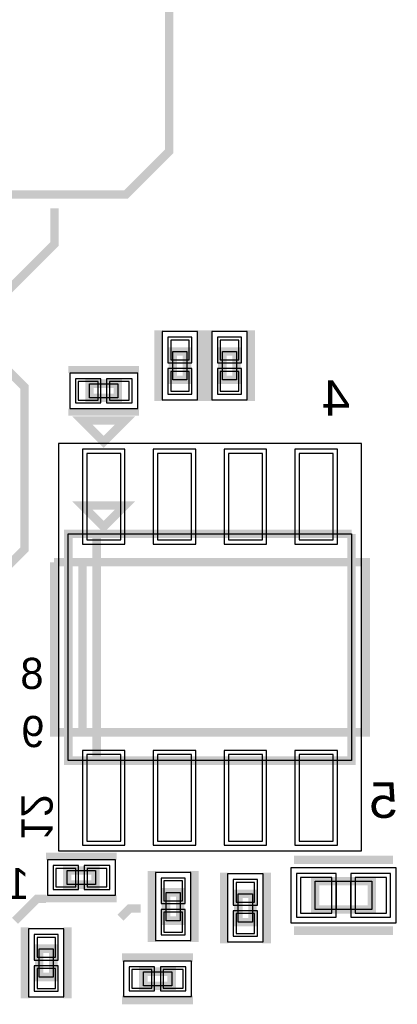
# Model space of a CAD drawing. Extents: x -10 to 137, y -32 to 198.
# Tile 44 of 64: x 116 to 123, y 69 to 87. Entities that reach past the tile are written whole.
import ezdxf

# ---------------------------------------------------------------- set-up
doc = ezdxf.new("R2010")
doc.units = 0
for name, color, linetype in [('PG_ASSEMBLY_BOTTOM', 52, 'CONTINUOUS'), ('PG_DFA_BOUND_BOTTOM', 254, 'CONTINUOUS'), ('PG_PLACE_BOUND_BOTTOM', 73, 'CONTINUOUS'), ('PG_SILKSCREEN_BOTTOM', 2, 'CONTINUOUS'), ('PIN_BOTTOM', 2, 'CONTINUOUS'), ('PIN_PASTEMASK_BOTTOM', 132, 'CONTINUOUS'), ('PIN_SOLDERMASK_BOTTOM', 212, 'CONTINUOUS'), ('VKO_BOTTOM', 173, 'CONTINUOUS')]:
    doc.layers.add(name, color=color, linetype=linetype)

msp = doc.modelspace()

# ---------------------------------------------------------------- linework, layer by layer
at = {"layer": 'PG_ASSEMBLY_BOTTOM', "const_width": 0.1524}
for points in [[(118.929912, 80.605376), (118.929912, 80.097376), (118.675912, 80.097376), (118.675912, 80.605376), (118.929912, 80.605376)], [(119.818912, 80.605376), (119.818912, 80.097376), (119.564912, 80.097376), (119.564912, 80.605376), (119.818912, 80.605376)], [(117.1829, 80.028034), (117.6909, 80.028034), (117.6909, 79.774034), (117.1829, 79.774034), (117.1829, 80.028034)], [(117.4369, 77.462634), (117.0559, 77.843634), (117.8179, 77.843634), (117.4369, 77.462634)], [(121.8819, 77.335634), (121.8819, 73.271634), (116.8019, 73.271634), (116.8019, 77.335634), (117.3099, 77.335634), (117.3099, 73.271634)], [(117.3099, 73.271634), (117.3099, 77.335634), (121.8819, 77.335634)], [(116.782596, 71.30161), (117.290596, 71.30161), (117.290596, 71.04761), (116.782596, 71.04761), (116.782596, 71.30161)], [(121.228866, 71.110602), (122.244866, 71.110602), (122.244866, 70.602602), (121.228866, 70.602602), (121.228866, 71.110602)], [(118.5545, 70.401434), (118.5545, 70.909434), (118.8085, 70.909434), (118.8085, 70.401434), (118.5545, 70.401434)], [(119.8499, 70.376034), (119.8499, 70.884034), (120.1039, 70.884034), (120.1039, 70.376034), (119.8499, 70.376034)], [(116.53266, 69.898768), (116.53266, 69.390768), (116.27866, 69.390768), (116.27866, 69.898768), (116.53266, 69.898768)], [(118.147592, 69.486526), (118.655592, 69.486526), (118.655592, 69.232526), (118.147592, 69.232526), (118.147592, 69.486526)]]:
    msp.add_lwpolyline(points, dxfattribs=at)
at = {"layer": 'PG_DFA_BOUND_BOTTOM'}
for points in [[(119.120412, 80.961484), (118.485412, 80.961484), (118.485412, 79.741268), (119.120412, 79.741268)], [(120.009412, 80.961484), (119.374412, 80.961484), (119.374412, 79.741268), (120.009412, 79.741268)], [(116.826792, 80.218534), (116.826792, 79.583534), (118.047008, 79.583534), (118.047008, 80.218534)], [(122.0597, 78.956154), (116.6241, 78.956154), (116.6241, 71.651114), (122.0597, 71.651114)], [(116.426488, 71.49211), (116.426488, 70.85711), (117.646704, 70.85711), (117.646704, 71.49211)], [(120.7897, 71.351902), (120.7897, 70.361302), (122.684032, 70.361302), (122.684032, 71.351902)], [(118.364, 70.045326), (118.999, 70.045326), (118.999, 71.265542), (118.364, 71.265542)], [(119.6594, 70.019926), (120.2944, 70.019926), (120.2944, 71.240142), (119.6594, 71.240142)], [(116.72316, 70.254876), (116.08816, 70.254876), (116.08816, 69.03466), (116.72316, 69.03466)], [(117.791484, 69.677026), (117.791484, 69.042026), (119.0117, 69.042026), (119.0117, 69.677026)]]:
    msp.add_lwpolyline(points, close=True, dxfattribs=at)
at = {"layer": 'PG_PLACE_BOUND_BOTTOM'}
for points in [[(118.929912, 80.605376), (118.929912, 80.097376), (118.675912, 80.097376), (118.675912, 80.605376)], [(119.818912, 80.605376), (119.818912, 80.097376), (119.564912, 80.097376), (119.564912, 80.605376)], [(117.1829, 80.028034), (117.6909, 80.028034), (117.6909, 79.774034), (117.1829, 79.774034)], [(121.8819, 77.335634), (121.8819, 73.271634), (116.8019, 73.271634), (116.8019, 77.335634)], [(116.782596, 71.30161), (117.290596, 71.30161), (117.290596, 71.04761), (116.782596, 71.04761)], [(121.228866, 71.110602), (122.244866, 71.110602), (122.244866, 70.602602), (121.228866, 70.602602)], [(118.5545, 70.401434), (118.5545, 70.909434), (118.8085, 70.909434), (118.8085, 70.401434)], [(119.8499, 70.376034), (119.8499, 70.884034), (120.1039, 70.884034), (120.1039, 70.376034)], [(116.53266, 69.898768), (116.53266, 69.390768), (116.27866, 69.390768), (116.27866, 69.898768)], [(118.147592, 69.486526), (118.655592, 69.486526), (118.655592, 69.232526), (118.147592, 69.232526)]]:
    msp.add_lwpolyline(points, close=True, dxfattribs=at)
at = {"layer": 'PG_SILKSCREEN_BOTTOM'}
for points, const_width in [([(115.61191, 87.5665), (118.18747, 87.5665), (118.60911, 87.14486), (118.60911, 84.19338), (117.83695, 83.42122), (115.23345, 83.42122), (114.92611, 83.72856), (114.92611, 86.8807), (115.61191, 87.5665)], 0.1524), ([(115.65763, 76.59624), (115.65763, 76.70165), (116.0145, 77.05852), (116.0145, 79.97063), (115.47602, 80.50911), (115.47602, 81.45272), (116.55298, 82.52968), (116.55298, 83.17103)], 0.1524), ([(118.421912, 80.986376), (118.421912, 79.716376)], 0.1524), ([(119.183912, 80.986376), (119.183912, 79.716376)], 0.1524), ([(119.310912, 80.986376), (119.310912, 79.716376)], 0.1524), ([(120.072912, 80.986376), (120.072912, 79.716376)], 0.1524), ([(116.8019, 80.282034), (118.0719, 80.282034)], 0.127), ([(116.8019, 79.520034), (118.0719, 79.520034)], 0.127), ([(117.4369, 78.986634), (117.0559, 79.367634), (117.8179, 79.367634), (117.4369, 78.986634)], 0.1524), ([(116.5479, 76.827634), (116.5479, 73.779634), (122.1359, 73.779634), (122.1359, 76.827634), (117.0559, 76.827634), (117.0559, 73.779634)], 0.1524), ([(117.0559, 73.779634), (117.0559, 76.827634), (116.5479, 76.827634)], 0.1524), ([(116.401596, 71.55561), (117.671596, 71.55561)], 0.127), ([(120.847866, 71.491602), (122.625866, 71.491602)], 0.1524), ([(118.3005, 70.020434), (118.3005, 71.290434)], 0.1524), ([(119.0625, 70.020434), (119.0625, 71.290434)], 0.1524), ([(119.5959, 69.995034), (119.5959, 71.265034)], 0.1524), ([(120.3579, 69.995034), (120.3579, 71.265034)], 0.1524), ([(116.401596, 70.79361), (116.242846, 70.79361), (115.84686, 70.397624)], 0.1524), ([(116.401596, 70.79361), (117.671596, 70.79361)], 0.127), ([(118.10111, 70.621144), (117.905784, 70.621144), (117.738144, 70.453504)], 0.1524), ([(116.02466, 70.279768), (116.02466, 69.009768)], 0.1524), ([(116.78666, 70.279768), (116.78666, 69.009768)], 0.1524), ([(120.847866, 70.221602), (122.625866, 70.221602)], 0.1524), ([(117.766592, 69.740526), (119.036592, 69.740526)], 0.1524), ([(117.766592, 68.978526), (119.036592, 68.978526)], 0.1524)]:
    msp.add_lwpolyline(points, dxfattribs=dict(at, const_width=const_width))
at = {"layer": 'PIN_BOTTOM'}
for points in [[(118.968012, 80.809084), (118.637812, 80.809084), (118.637812, 80.453484), (118.968012, 80.453484)], [(119.857012, 80.809084), (119.526812, 80.809084), (119.526812, 80.453484), (119.857012, 80.453484)], [(118.968012, 80.249268), (118.637812, 80.249268), (118.637812, 79.893668), (118.968012, 79.893668)], [(119.857012, 80.249268), (119.526812, 80.249268), (119.526812, 79.893668), (119.857012, 79.893668)], [(116.979192, 80.066134), (116.979192, 79.735934), (117.334792, 79.735934), (117.334792, 80.066134)], [(117.539008, 80.066134), (117.539008, 79.735934), (117.894608, 79.735934), (117.894608, 80.066134)], [(117.7417, 78.778354), (117.1321, 78.778354), (117.1321, 77.228954), (117.7417, 77.228954)], [(119.0117, 78.778354), (118.4021, 78.778354), (118.4021, 77.228954), (119.0117, 77.228954)], [(120.2817, 78.778354), (119.6721, 78.778354), (119.6721, 77.228954), (120.2817, 77.228954)], [(121.5517, 78.778354), (120.9421, 78.778354), (120.9421, 77.228954), (121.5517, 77.228954)], [(117.7417, 73.378314), (117.1321, 73.378314), (117.1321, 71.828914), (117.7417, 71.828914)], [(119.0117, 73.378314), (118.4021, 73.378314), (118.4021, 71.828914), (119.0117, 71.828914)], [(120.2817, 73.378314), (119.6721, 73.378314), (119.6721, 71.828914), (120.2817, 71.828914)], [(121.5517, 73.378314), (120.9421, 73.378314), (120.9421, 71.828914), (121.5517, 71.828914)], [(116.578888, 71.33971), (116.578888, 71.00951), (116.934488, 71.00951), (116.934488, 71.33971)], [(117.138704, 71.33971), (117.138704, 71.00951), (117.494304, 71.00951), (117.494304, 71.33971)], [(120.9675, 71.174102), (120.9675, 70.539102), (121.5263, 70.539102), (121.5263, 71.174102)], [(121.947432, 71.174102), (121.947432, 70.539102), (122.506232, 70.539102), (122.506232, 71.174102)], [(118.5164, 70.757542), (118.8466, 70.757542), (118.8466, 71.113142), (118.5164, 71.113142)], [(119.8118, 70.732142), (120.142, 70.732142), (120.142, 71.087742), (119.8118, 71.087742)], [(118.5164, 70.197726), (118.8466, 70.197726), (118.8466, 70.553326), (118.5164, 70.553326)], [(119.8118, 70.172326), (120.142, 70.172326), (120.142, 70.527926), (119.8118, 70.527926)], [(116.57076, 70.102476), (116.24056, 70.102476), (116.24056, 69.746876), (116.57076, 69.746876)], [(116.57076, 69.54266), (116.24056, 69.54266), (116.24056, 69.18706), (116.57076, 69.18706)], [(117.943884, 69.524626), (117.943884, 69.194426), (118.299484, 69.194426), (118.299484, 69.524626)], [(118.5037, 69.524626), (118.5037, 69.194426), (118.8593, 69.194426), (118.8593, 69.524626)]]:
    msp.add_lwpolyline(points, close=True, dxfattribs=at)
at = {"layer": 'PIN_PASTEMASK_BOTTOM'}
for points in [[(118.968012, 80.809084), (118.637812, 80.809084), (118.637812, 80.453484), (118.968012, 80.453484)], [(119.857012, 80.809084), (119.526812, 80.809084), (119.526812, 80.453484), (119.857012, 80.453484)], [(118.968012, 80.249268), (118.637812, 80.249268), (118.637812, 79.893668), (118.968012, 79.893668)], [(119.857012, 80.249268), (119.526812, 80.249268), (119.526812, 79.893668), (119.857012, 79.893668)], [(116.979192, 80.066134), (116.979192, 79.735934), (117.334792, 79.735934), (117.334792, 80.066134)], [(117.539008, 80.066134), (117.539008, 79.735934), (117.894608, 79.735934), (117.894608, 80.066134)], [(117.7417, 78.778354), (117.1321, 78.778354), (117.1321, 77.228954), (117.7417, 77.228954)], [(119.0117, 78.778354), (118.4021, 78.778354), (118.4021, 77.228954), (119.0117, 77.228954)], [(120.2817, 78.778354), (119.6721, 78.778354), (119.6721, 77.228954), (120.2817, 77.228954)], [(121.5517, 78.778354), (120.9421, 78.778354), (120.9421, 77.228954), (121.5517, 77.228954)], [(117.7417, 73.378314), (117.1321, 73.378314), (117.1321, 71.828914), (117.7417, 71.828914)], [(119.0117, 73.378314), (118.4021, 73.378314), (118.4021, 71.828914), (119.0117, 71.828914)], [(120.2817, 73.378314), (119.6721, 73.378314), (119.6721, 71.828914), (120.2817, 71.828914)], [(121.5517, 73.378314), (120.9421, 73.378314), (120.9421, 71.828914), (121.5517, 71.828914)], [(116.578888, 71.33971), (116.578888, 71.00951), (116.934488, 71.00951), (116.934488, 71.33971)], [(117.138704, 71.33971), (117.138704, 71.00951), (117.494304, 71.00951), (117.494304, 71.33971)], [(120.9675, 71.174102), (120.9675, 70.539102), (121.5263, 70.539102), (121.5263, 71.174102)], [(121.947432, 71.174102), (121.947432, 70.539102), (122.506232, 70.539102), (122.506232, 71.174102)], [(118.5164, 70.757542), (118.8466, 70.757542), (118.8466, 71.113142), (118.5164, 71.113142)], [(119.8118, 70.732142), (120.142, 70.732142), (120.142, 71.087742), (119.8118, 71.087742)], [(118.5164, 70.197726), (118.8466, 70.197726), (118.8466, 70.553326), (118.5164, 70.553326)], [(119.8118, 70.172326), (120.142, 70.172326), (120.142, 70.527926), (119.8118, 70.527926)], [(116.57076, 70.102476), (116.24056, 70.102476), (116.24056, 69.746876), (116.57076, 69.746876)], [(116.57076, 69.54266), (116.24056, 69.54266), (116.24056, 69.18706), (116.57076, 69.18706)], [(117.943884, 69.524626), (117.943884, 69.194426), (118.299484, 69.194426), (118.299484, 69.524626)], [(118.5037, 69.524626), (118.5037, 69.194426), (118.8593, 69.194426), (118.8593, 69.524626)]]:
    msp.add_lwpolyline(points, close=True, dxfattribs=at)
at = {"layer": 'PIN_SOLDERMASK_BOTTOM'}
for points in [[(119.018812, 80.859884), (118.587012, 80.859884), (118.587012, 80.402684), (119.018812, 80.402684)], [(119.907812, 80.859884), (119.476012, 80.859884), (119.476012, 80.402684), (119.907812, 80.402684)], [(119.018812, 80.300068), (118.587012, 80.300068), (118.587012, 79.842868), (119.018812, 79.842868)], [(119.907812, 80.300068), (119.476012, 80.300068), (119.476012, 79.842868), (119.907812, 79.842868)], [(116.928392, 80.116934), (116.928392, 79.685134), (117.385592, 79.685134), (117.385592, 80.116934)], [(117.488208, 80.116934), (117.488208, 79.685134), (117.945408, 79.685134), (117.945408, 80.116934)], [(117.8179, 78.854554), (117.0559, 78.854554), (117.0559, 77.152754), (117.8179, 77.152754)], [(119.0879, 78.854554), (118.3259, 78.854554), (118.3259, 77.152754), (119.0879, 77.152754)], [(120.3579, 78.854554), (119.5959, 78.854554), (119.5959, 77.152754), (120.3579, 77.152754)], [(121.6279, 78.854554), (120.8659, 78.854554), (120.8659, 77.152754), (121.6279, 77.152754)], [(117.8179, 73.454514), (117.0559, 73.454514), (117.0559, 71.752714), (117.8179, 71.752714)], [(119.0879, 73.454514), (118.3259, 73.454514), (118.3259, 71.752714), (119.0879, 71.752714)], [(120.3579, 73.454514), (119.5959, 73.454514), (119.5959, 71.752714), (120.3579, 71.752714)], [(121.6279, 73.454514), (120.8659, 73.454514), (120.8659, 71.752714), (121.6279, 71.752714)], [(116.528088, 71.39051), (116.528088, 70.95871), (116.985288, 70.95871), (116.985288, 71.39051)], [(117.087904, 71.39051), (117.087904, 70.95871), (117.545104, 70.95871), (117.545104, 71.39051)], [(118.4656, 70.706742), (118.8974, 70.706742), (118.8974, 71.163942), (118.4656, 71.163942)], [(119.761, 70.681342), (120.1928, 70.681342), (120.1928, 71.138542), (119.761, 71.138542)], [(120.8913, 71.250302), (120.8913, 70.462902), (121.6025, 70.462902), (121.6025, 71.250302)], [(121.871232, 71.250302), (121.871232, 70.462902), (122.582432, 70.462902), (122.582432, 71.250302)], [(118.4656, 70.146926), (118.8974, 70.146926), (118.8974, 70.604126), (118.4656, 70.604126)], [(119.761, 70.121526), (120.1928, 70.121526), (120.1928, 70.578726), (119.761, 70.578726)], [(116.62156, 70.153276), (116.18976, 70.153276), (116.18976, 69.696076), (116.62156, 69.696076)], [(116.62156, 69.59346), (116.18976, 69.59346), (116.18976, 69.13626), (116.62156, 69.13626)], [(117.893084, 69.575426), (117.893084, 69.143626), (118.350284, 69.143626), (118.350284, 69.575426)], [(118.4529, 69.575426), (118.4529, 69.143626), (118.9101, 69.143626), (118.9101, 69.575426)]]:
    msp.add_lwpolyline(points, close=True, dxfattribs=at)
at = {"layer": 'VKO_BOTTOM'}
msp.add_lwpolyline([(121.609866, 70.602602), (121.609866, 71.110602), (121.863866, 71.110602), (121.863866, 70.602602)], close=True, dxfattribs=at)

# ---------------------------------------------------------------- texts
at = {"layer": 'PG_SILKSCREEN_BOTTOM', "text_generation_flag": 2, "width": 1.08}
for s, p in [('4', (121.855484, 79.456026)), ('5', (122.70867, 72.244204))]:
    msp.add_text(s, height=0.635, dxfattribs=at).set_placement(p)
at = {"layer": 'PG_SILKSCREEN_BOTTOM', "text_generation_flag": 2}
for s, p in [('8', (116.356892, 74.555604)), ('9', (116.375434, 73.513442)), ('13', (116.102638, 70.7898))]:
    msp.add_text(s, height=0.5588, dxfattribs=at).set_placement(p)
msp.add_text('12', height=0.5588, rotation=270, dxfattribs=at).set_placement((115.960652, 71.839328))

doc.saveas('drawing.dxf')
